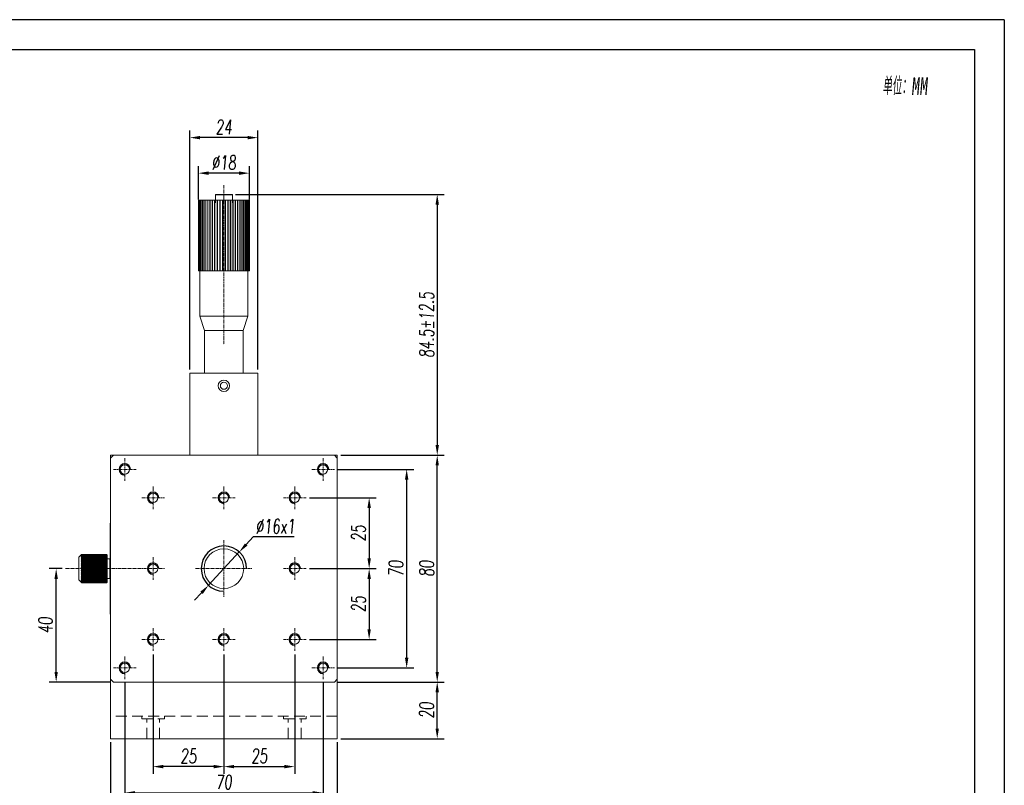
# Model space of a CAD drawing. Header units: millimetres. Extents: x 14315 to 14904, y -71 to 762.
# Tile 5 of 5: x 14556 to 14904, y 492 to 762. Entities that reach past the tile are written whole.
import ezdxf

# ---------------------------------------------------------------- set-up
doc = ezdxf.new("R2010")
doc.units = ezdxf.units.MM
doc.header["$LTSCALE"] = 0.3
doc.linetypes.add('CENTERX2', pattern=[20.32, 12.7, -2.54, 2.54, -2.54])
doc.linetypes.add('DASHED', pattern=[19.05, 12.7, -6.35])
for name, color, linetype, lineweight in [('中心线', 5, 'CENTERX2', 13), ('剖面线', 50, 'Continuous', 13), ('外框', 7, 'Continuous', 30), ('文字', 3, 'Continuous', 13), ('标注', 1, 'Continuous', 18), ('虚线', 6, 'DASHED', 13)]:
    doc.layers.add(name, color=color, linetype=linetype, lineweight=lineweight)
doc.styles.get("Standard").update_dxf_attribs({"font": 'txt.shx', "width": 0.67, "oblique": 5, "bigfont": 'gbcbig.shx'})
doc.dimstyles.new('2', dxfattribs={"dimscale": 2, "dimtxt": 2.5, "dimasz": 1.8, "dimexe": 1.25, "dimexo": 0.625, "dimtad": 1, "dimdsep": 46, "dimtxsty": 'Standard', "dimcen": 1.8, "dimadec": 0, "dimazin": 0, "dimtfac": 1, "dimtmove": 0, "dimatfit": 3, "dimfxl": 0, "dimarcsym": 0})
doc.dimstyles.new('2$3', dxfattribs={"dimscale": 2, "dimtxt": 2.5, "dimasz": 1.8, "dimexe": 1.25, "dimexo": 0.625, "dimtad": 1, "dimtih": 1, "dimtoh": 1, "dimdsep": 46, "dimtxsty": 'Standard', "dimcen": 1.8, "dimadec": 0, "dimazin": 0, "dimtfac": 1, "dimtmove": 0, "dimatfit": 3, "dimfxl": 0, "dimarcsym": 0})

# ---------------------------------------------------------------- blocks, each defined once
blk = doc.blocks.new('Y')
at = {"lineweight": 30}
for points in [[(-3857.44, 2213.99), (-4154.44, 2213.99), (-4154.44, 2003.97)], [(-4136.76, 2009.27), (-4136.76, 2208.69), (-3862.74, 2208.69)]]:
    blk.add_lwpolyline(points, dxfattribs=at)
blk = doc.blocks.new('W')
at = {"lineweight": 30}
for p, q in [((-3857.44, 2213.99), (-3857.44, 2003.97)), ((-3857.44, 2213.99), (-3857.44, 2003.97)), ((-3862.74, 2208.69), (-3862.74, 2009.27))]:
    blk.add_line(p, q, dxfattribs=at)
blk.add_blockref('Y', (0, 0))
blk = doc.blocks.new('GT')
at = {"color": 7, "linetype": 'Continuous', "lineweight": 15}
for p, q in [((889.82, 513.93), (889.82, 519.53)), ((892.82, 519.73), (890.02, 519.73)), ((890.02, 513.73), (892.82, 513.73))]:
    blk.add_line(p, q, dxfattribs=at)
at = {"color": 8, "linetype": 'Continuous', "lineweight": 15}
for p, q in [((890.02, 519.73), (890.02, 513.75)), ((890.02, 513.75), (890.02, 513.73))]:
    blk.add_line(p, q, dxfattribs=at)
at = {"color": 7, "linetype": 'Continuous', "lineweight": 15}
for centre, start, end in [((890.02, 519.53), 90, 180), ((890.02, 513.93), 180, 270)]:
    blk.add_arc(centre, 0.2, start, end, dxfattribs=at)
blk = doc.blocks.new('*D241')
at = {"layer": 'Defpoints', "color": 0}
for p in [(14667.09, 528.7), (14703.41, 528.7), (14668.09, 508.7)]:
    blk.add_point(p, dxfattribs=at)
at = {"layer": '标注', "color": 0, "lineweight": -2}
for p, q in [((14668.34, 528.7), (14705.91, 528.7)), ((14703.41, 512.3), (14703.41, 525.1)), ((14669.34, 508.7), (14705.91, 508.7))]:
    blk.add_line(p, q, dxfattribs=at)
at = {"layer": '标注', "color": 0}
for points in [[(14702.81, 525.1), (14704.01, 525.1), (14703.41, 528.7)], [(14702.81, 512.3), (14704.01, 512.3), (14703.41, 508.7)]]:
    blk.add_solid(points, dxfattribs=at)
at = {"layer": '标注', "color": 0, "insert": (14699.66, 518.7), "char_height": 5, "attachment_point": 5, "rotation": 90}
blk.add_mtext('20', dxfattribs=at)
blk = doc.blocks.new('*D242')
at = {"layer": 'Defpoints', "color": 0}
for p in [(14668.09, 608.7), (14703.41, 608.7), (14667.09, 528.7)]:
    blk.add_point(p, dxfattribs=at)
at = {"layer": '标注', "color": 0, "lineweight": -2}
for p, q in [((14669.34, 608.7), (14705.91, 608.7)), ((14703.41, 532.3), (14703.41, 605.1)), ((14668.34, 528.7), (14705.91, 528.7))]:
    blk.add_line(p, q, dxfattribs=at)
at = {"layer": '标注', "color": 0}
for points in [[(14702.81, 605.1), (14704.01, 605.1), (14703.41, 608.7)], [(14702.81, 532.3), (14704.01, 532.3), (14703.41, 528.7)]]:
    blk.add_solid(points, dxfattribs=at)
at = {"layer": '标注', "color": 0, "insert": (14699.66, 568.7), "char_height": 5, "attachment_point": 5, "rotation": 90}
blk.add_mtext('80', dxfattribs=at)
blk = doc.blocks.new('*D243')
at = {"layer": 'Defpoints', "color": 0}
for p in [(14667.09, 603.7), (14692.62, 603.7), (14667.09, 533.7)]:
    blk.add_point(p, dxfattribs=at)
at = {"layer": '标注', "color": 0, "lineweight": -2}
for p, q in [((14668.34, 603.7), (14695.12, 603.7)), ((14692.62, 537.3), (14692.62, 600.1)), ((14668.34, 533.7), (14695.12, 533.7))]:
    blk.add_line(p, q, dxfattribs=at)
at = {"layer": '标注', "color": 0}
for points in [[(14692.02, 600.1), (14693.22, 600.1), (14692.62, 603.7)], [(14692.02, 537.3), (14693.22, 537.3), (14692.62, 533.7)]]:
    blk.add_solid(points, dxfattribs=at)
at = {"layer": '标注', "color": 0, "insert": (14688.87, 568.7), "char_height": 5, "attachment_point": 5, "rotation": 90}
blk.add_mtext('70', dxfattribs=at)
blk = doc.blocks.new('*D244')
at = {"layer": 'Defpoints', "color": 0}
for p in [(14657.09, 593.7), (14657.09, 568.7), (14679.38, 568.7)]:
    blk.add_point(p, dxfattribs=at)
at = {"layer": '标注', "color": 0, "lineweight": -2}
for p, q in [((14658.34, 593.7), (14681.88, 593.7)), ((14679.38, 590.1), (14679.38, 572.3)), ((14658.34, 568.7), (14681.88, 568.7))]:
    blk.add_line(p, q, dxfattribs=at)
at = {"layer": '标注', "color": 0}
for points in [[(14678.78, 590.1), (14679.98, 590.1), (14679.38, 593.7)], [(14678.78, 572.3), (14679.98, 572.3), (14679.38, 568.7)]]:
    blk.add_solid(points, dxfattribs=at)
at = {"layer": '标注', "color": 0, "insert": (14675.63, 581.2), "char_height": 5, "attachment_point": 5, "rotation": 90}
blk.add_mtext('25', dxfattribs=at)
blk = doc.blocks.new('*D245')
at = {"layer": 'Defpoints', "color": 0}
for p in [(14657.09, 568.7), (14657.09, 543.7), (14679.38, 543.7)]:
    blk.add_point(p, dxfattribs=at)
at = {"layer": '标注', "color": 0, "lineweight": -2}
for p, q in [((14658.34, 568.7), (14681.88, 568.7)), ((14679.38, 565.1), (14679.38, 547.3)), ((14658.34, 543.7), (14681.88, 543.7))]:
    blk.add_line(p, q, dxfattribs=at)
at = {"layer": '标注', "color": 0}
for points in [[(14678.78, 565.1), (14679.98, 565.1), (14679.38, 568.7)], [(14678.78, 547.3), (14679.98, 547.3), (14679.38, 543.7)]]:
    blk.add_solid(points, dxfattribs=at)
at = {"layer": '标注', "color": 0, "insert": (14675.63, 556.2), "char_height": 5, "attachment_point": 5, "rotation": 90}
blk.add_mtext('25', dxfattribs=at)
blk = doc.blocks.new('*D246')
at = {"layer": 'Defpoints', "color": 0}
for p in [(14588.09, 508.7), (14668.09, 508.7), (14588.09, 480.56)]:
    blk.add_point(p, dxfattribs=at)
at = {"layer": '标注', "color": 0, "lineweight": -2}
for p, q in [((14588.09, 507.45), (14588.09, 478.06)), ((14668.09, 507.45), (14668.09, 478.06)), ((14664.49, 480.56), (14591.69, 480.56))]:
    blk.add_line(p, q, dxfattribs=at)
at = {"layer": '标注', "color": 0}
for points in [[(14591.69, 481.16), (14591.69, 479.96), (14588.09, 480.56)], [(14664.49, 481.16), (14664.49, 479.96), (14668.09, 480.56)]]:
    blk.add_solid(points, dxfattribs=at)
at = {"layer": '标注', "color": 0, "insert": (14628.09, 484.31), "char_height": 5, "attachment_point": 5}
blk.add_mtext('80', dxfattribs=at)
blk = doc.blocks.new('*D247')
at = {"layer": 'Defpoints', "color": 0}
for p in [(14593.09, 529.7), (14663.09, 529.7), (14663.09, 489.62)]:
    blk.add_point(p, dxfattribs=at)
at = {"layer": '标注', "color": 0, "lineweight": -2}
for p, q in [((14593.09, 528.45), (14593.09, 487.12)), ((14663.09, 528.45), (14663.09, 487.12)), ((14596.69, 489.62), (14659.49, 489.62))]:
    blk.add_line(p, q, dxfattribs=at)
at = {"layer": '标注', "color": 0}
for points in [[(14596.69, 490.22), (14596.69, 489.02), (14593.09, 489.62)], [(14659.49, 490.22), (14659.49, 489.02), (14663.09, 489.62)]]:
    blk.add_solid(points, dxfattribs=at)
at = {"layer": '标注', "color": 0, "insert": (14628.09, 493.37), "char_height": 5, "attachment_point": 5}
blk.add_mtext('70', dxfattribs=at)
blk = doc.blocks.new('*D248')
at = {"layer": 'Defpoints', "color": 0}
for p in [(14603.09, 539.7), (14628.09, 539.7), (14603.09, 498.87)]:
    blk.add_point(p, dxfattribs=at)
at = {"layer": '标注', "color": 0, "lineweight": -2}
for p, q in [((14603.09, 538.45), (14603.09, 496.37)), ((14628.09, 538.45), (14628.09, 496.37)), ((14624.49, 498.87), (14606.69, 498.87))]:
    blk.add_line(p, q, dxfattribs=at)
at = {"layer": '标注', "color": 0}
for points in [[(14606.69, 499.47), (14606.69, 498.27), (14603.09, 498.87)], [(14624.49, 499.47), (14624.49, 498.27), (14628.09, 498.87)]]:
    blk.add_solid(points, dxfattribs=at)
at = {"layer": '标注', "color": 0, "insert": (14615.59, 502.62), "char_height": 5, "attachment_point": 5}
blk.add_mtext('25', dxfattribs=at)
blk = doc.blocks.new('*D237')
at = {"layer": 'Defpoints', "color": 0}
for p in [(14628.09, 539.7), (14653.09, 539.7), (14653.09, 498.87)]:
    blk.add_point(p, dxfattribs=at)
at = {"layer": '标注', "color": 0, "lineweight": -2}
for p, q in [((14628.09, 538.45), (14628.09, 496.37)), ((14653.09, 538.45), (14653.09, 496.37)), ((14631.69, 498.87), (14649.49, 498.87))]:
    blk.add_line(p, q, dxfattribs=at)
at = {"layer": '标注', "color": 0}
for points in [[(14631.69, 499.47), (14631.69, 498.27), (14628.09, 498.87)], [(14649.49, 499.47), (14649.49, 498.27), (14653.09, 498.87)]]:
    blk.add_solid(points, dxfattribs=at)
at = {"layer": '标注', "color": 0, "insert": (14640.59, 502.62), "char_height": 5, "attachment_point": 5}
blk.add_mtext('25', dxfattribs=at)
blk = doc.blocks.new('*D249')
at = {"layer": 'Defpoints', "color": 0}
for p in [(14633.53, 574.57), (14622.66, 562.82)]:
    blk.add_point(p, dxfattribs=at)
at = {"layer": '标注', "color": 0, "lineweight": -2}
for p, q in [((14638.41, 579.86), (14635.97, 577.21)), ((14652.92, 579.86), (14638.41, 579.86)), ((14622.66, 562.82), (14633.53, 574.57)), ((14620.22, 560.18), (14617.77, 557.54))]:
    blk.add_line(p, q, dxfattribs=at)
at = {"layer": '标注', "color": 0}
for points in [[(14635.53, 577.62), (14636.41, 576.81), (14633.53, 574.57)], [(14619.78, 560.59), (14620.66, 559.77), (14622.66, 562.82)]]:
    blk.add_solid(points, dxfattribs=at)
at = {"layer": '标注', "color": 0, "insert": (14646.29, 583.61), "char_height": 5, "attachment_point": 5}
blk.add_mtext('∅16x1', dxfattribs=at)
blk = doc.blocks.new('*D238')
at = {"layer": 'Defpoints', "color": 0}
for p in [(14630.89, 700.7), (14668.09, 608.7), (14703.41, 608.7)]:
    blk.add_point(p, dxfattribs=at)
at = {"layer": '剖面线', "color": 0, "lineweight": -2}
for p, q in [((14632.14, 700.7), (14705.91, 700.7)), ((14703.41, 697.1), (14703.41, 612.3)), ((14669.34, 608.7), (14705.91, 608.7))]:
    blk.add_line(p, q, dxfattribs=at)
at = {"layer": '剖面线', "color": 0}
for points in [[(14702.81, 697.1), (14704.01, 697.1), (14703.41, 700.7)], [(14702.81, 612.3), (14704.01, 612.3), (14703.41, 608.7)]]:
    blk.add_solid(points, dxfattribs=at)
at = {"layer": '剖面线', "color": 0, "insert": (14699.66, 654.7), "char_height": 5, "attachment_point": 5, "rotation": 90}
blk.add_mtext('84.5%%P12.5', dxfattribs=at)
blk = doc.blocks.new('*D239')
at = {"layer": 'Defpoints', "color": 0}
for p in [(14619.1, 708.19), (14619.1, 697.7), (14637.08, 697.7)]:
    blk.add_point(p, dxfattribs=at)
at = {"layer": '标注', "color": 0, "lineweight": -2}
for p, q in [((14619.1, 698.95), (14619.1, 710.69)), ((14637.08, 698.95), (14637.08, 710.69)), ((14633.48, 708.19), (14622.7, 708.19))]:
    blk.add_line(p, q, dxfattribs=at)
at = {"layer": '标注', "color": 0}
for points in [[(14622.7, 708.79), (14622.7, 707.59), (14619.1, 708.19)], [(14633.48, 708.79), (14633.48, 707.59), (14637.08, 708.19)]]:
    blk.add_solid(points, dxfattribs=at)
at = {"layer": '标注', "color": 0, "insert": (14628.09, 711.94), "char_height": 5, "attachment_point": 5}
blk.add_mtext('%%C18', dxfattribs=at)
blk = doc.blocks.new('*D250')
at = {"layer": 'Defpoints', "color": 0}
for p in [(14568.89, 568.7), (14572.24, 568.7), (14589.09, 528.7)]:
    blk.add_point(p, dxfattribs=at)
at = {"layer": '标注', "color": 0, "lineweight": -2}
for p, q in [((14570.99, 568.7), (14566.39, 568.7)), ((14568.89, 532.3), (14568.89, 565.1)), ((14587.84, 528.7), (14566.39, 528.7))]:
    blk.add_line(p, q, dxfattribs=at)
at = {"layer": '标注', "color": 0}
for points in [[(14568.29, 565.1), (14569.49, 565.1), (14568.89, 568.7)], [(14568.29, 532.3), (14569.49, 532.3), (14568.89, 528.7)]]:
    blk.add_solid(points, dxfattribs=at)
at = {"layer": '标注', "color": 0, "insert": (14565.14, 548.7), "char_height": 5, "attachment_point": 5, "rotation": 90}
blk.add_mtext('40', dxfattribs=at)
blk = doc.blocks.new('*D240')
at = {"layer": 'Defpoints', "color": 0}
for p in [(14616.09, 720.73), (14616.09, 637.7), (14640.09, 637.7)]:
    blk.add_point(p, dxfattribs=at)
at = {"layer": '标注', "color": 0, "lineweight": -2}
for p, q in [((14616.09, 638.95), (14616.09, 723.23)), ((14640.09, 638.95), (14640.09, 723.23)), ((14636.49, 720.73), (14619.69, 720.73))]:
    blk.add_line(p, q, dxfattribs=at)
at = {"layer": '标注', "color": 0}
for points in [[(14619.69, 721.33), (14619.69, 720.13), (14616.09, 720.73)], [(14636.49, 721.33), (14636.49, 720.13), (14640.09, 720.73)]]:
    blk.add_solid(points, dxfattribs=at)
at = {"layer": '标注', "color": 0, "insert": (14628.09, 724.48), "char_height": 5, "attachment_point": 5}
blk.add_mtext('24', dxfattribs=at)

msp = doc.modelspace()

# ---------------------------------------------------------------- linework, layer by layer
at = {"color": 7, "linetype": 'Continuous', "lineweight": 15}
for p, q in [((14619.102, 673.698), (14619.102, 698.698)), ((14619.11, 698.698), (14619.102, 698.698)), ((14619.11, 673.698), (14619.11, 698.698)), ((14619.193, 698.698), (14619.11, 698.698)), ((14619.193, 673.698), (14619.193, 698.698)), ((14619.215, 698.698), (14619.193, 698.698)), ((14619.215, 673.698), (14619.215, 698.698)), ((14619.382, 698.698), (14619.215, 698.698)), ((14619.382, 673.698), (14619.382, 698.698)), ((14619.419, 698.698), (14619.382, 698.698)), ((14619.419, 673.698), (14619.419, 698.698)), ((14619.666, 698.698), (14619.419, 698.698)), ((14619.666, 673.698), (14619.666, 698.698)), ((14619.717, 698.698), (14619.666, 698.698)), ((14619.717, 673.698), (14619.717, 698.698)), ((14620.042, 698.698), (14619.717, 698.698)), ((14620.042, 673.698), (14620.042, 698.698)), ((14620.107, 698.698), (14620.042, 698.698)), ((14620.107, 673.698), (14620.107, 698.698)), ((14620.507, 698.698), (14620.107, 698.698)), ((14620.507, 673.698), (14620.507, 698.698)), ((14620.584, 698.698), (14620.507, 698.698)), ((14620.584, 673.698), (14620.584, 698.698)), ((14621.054, 698.698), (14620.584, 698.698)), ((14621.054, 673.698), (14621.054, 698.698)), ((14621.144, 698.698), (14621.054, 698.698)), ((14621.144, 673.698), (14621.144, 698.698)), ((14621.679, 698.698), (14621.144, 698.698)), ((14621.679, 673.698), (14621.679, 698.698)), ((14621.78, 698.698), (14621.679, 698.698)), ((14621.78, 673.698), (14621.78, 698.698)), ((14622.374, 698.698), (14621.78, 698.698)), ((14622.374, 673.698), (14622.374, 698.698)), ((14622.485, 698.698), (14622.374, 698.698)), ((14622.485, 673.698), (14622.485, 698.698)), ((14623.132, 698.698), (14622.485, 698.698)), ((14623.132, 673.698), (14623.132, 698.698)), ((14623.251, 698.698), (14623.132, 698.698)), ((14623.251, 673.698), (14623.251, 698.698)), ((14623.944, 698.698), (14623.251, 698.698)), ((14623.944, 673.698), (14623.944, 698.698)), ((14624.071, 698.698), (14623.944, 698.698)), ((14624.071, 673.698), (14624.071, 698.698)), ((14624.801, 698.698), (14624.071, 698.698)), ((14624.801, 673.698), (14624.801, 698.698)), ((14624.934, 698.698), (14624.801, 698.698)), ((14624.934, 673.698), (14624.934, 698.698)), ((14625.695, 698.698), (14624.934, 698.698)), ((14625.695, 673.698), (14625.695, 698.698)), ((14625.833, 698.698), (14625.695, 698.698)), ((14625.833, 673.698), (14625.833, 698.698)), ((14626.615, 698.698), (14625.833, 698.698)), ((14626.615, 673.698), (14626.615, 698.698)), ((14626.756, 698.698), (14626.615, 698.698)), ((14626.756, 673.698), (14626.756, 698.698)), ((14627.551, 698.698), (14626.756, 698.698)), ((14627.693, 698.698), (14627.551, 698.698)), ((14627.551, 673.698), (14627.551, 698.698)), ((14627.693, 673.698), (14627.693, 698.698)), ((14628.493, 698.698), (14627.693, 698.698)), ((14628.493, 673.698), (14628.493, 698.698)), ((14628.635, 698.698), (14628.493, 698.698)), ((14628.635, 673.698), (14628.635, 698.698)), ((14629.431, 698.698), (14628.635, 698.698)), ((14629.431, 673.698), (14629.431, 698.698)), ((14629.571, 698.698), (14629.431, 698.698)), ((14629.571, 673.698), (14629.571, 698.698)), ((14630.354, 698.698), (14629.571, 698.698)), ((14630.354, 673.698), (14630.354, 698.698)), ((14630.491, 698.698), (14630.354, 698.698)), ((14630.491, 673.698), (14630.491, 698.698)), ((14631.252, 698.698), (14630.491, 698.698)), ((14631.252, 673.698), (14631.252, 698.698)), ((14631.385, 698.698), (14631.252, 698.698)), ((14631.385, 673.698), (14631.385, 698.698)), ((14632.116, 698.698), (14631.385, 698.698)), ((14632.116, 673.698), (14632.116, 698.698)), ((14632.242, 698.698), (14632.116, 698.698)), ((14632.242, 673.698), (14632.242, 698.698)), ((14632.935, 698.698), (14632.242, 698.698)), ((14632.935, 673.698), (14632.935, 698.698)), ((14633.054, 698.698), (14632.935, 698.698)), ((14633.054, 673.698), (14633.054, 698.698)), ((14633.702, 698.698), (14633.054, 698.698)), ((14633.702, 673.698), (14633.702, 698.698)), ((14633.812, 698.698), (14633.702, 698.698)), ((14633.812, 673.698), (14633.812, 698.698)), ((14634.407, 698.698), (14633.812, 698.698)), ((14634.407, 673.698), (14634.407, 698.698)), ((14634.507, 698.698), (14634.407, 698.698)), ((14634.507, 673.698), (14634.507, 698.698)), ((14635.042, 698.698), (14634.507, 698.698)), ((14635.042, 673.698), (14635.042, 698.698)), ((14635.132, 698.698), (14635.042, 698.698)), ((14635.132, 673.698), (14635.132, 698.698)), ((14635.602, 698.698), (14635.132, 698.698)), ((14635.602, 673.698), (14635.602, 698.698)), ((14635.68, 698.698), (14635.602, 698.698)), ((14635.68, 673.698), (14635.68, 698.698)), ((14636.08, 698.698), (14635.68, 698.698)), ((14636.08, 673.698), (14636.08, 698.698)), ((14636.144, 698.698), (14636.08, 698.698)), ((14636.144, 673.698), (14636.144, 698.698)), ((14636.47, 698.698), (14636.144, 698.698)), ((14636.47, 673.698), (14636.47, 698.698)), ((14636.521, 698.698), (14636.47, 698.698)), ((14636.521, 673.698), (14636.521, 698.698)), ((14636.768, 698.698), (14636.521, 698.698)), ((14636.768, 673.698), (14636.768, 698.698)), ((14636.805, 698.698), (14636.768, 698.698)), ((14636.805, 673.698), (14636.805, 698.698)), ((14636.971, 698.698), (14636.805, 698.698)), ((14636.971, 673.698), (14636.971, 698.698)), ((14636.993, 698.698), (14636.971, 698.698)), ((14636.993, 673.698), (14636.993, 698.698)), ((14637.077, 698.698), (14636.993, 698.698)), ((14637.077, 673.698), (14637.077, 698.698)), ((14637.084, 698.698), (14637.077, 698.698)), ((14637.084, 673.698), (14637.084, 698.698)), ((14619.11, 673.698), (14619.102, 673.698)), ((14619.11, 673.698), (14619.193, 673.698)), ((14619.215, 673.698), (14619.193, 673.698)), ((14619.215, 673.698), (14619.382, 673.698)), ((14619.419, 673.698), (14619.382, 673.698)), ((14619.419, 673.698), (14619.666, 673.698)), ((14619.593, 673.698), (14619.593, 657.698)), ((14619.717, 673.698), (14619.666, 673.698)), ((14619.717, 673.698), (14620.042, 673.698)), ((14620.107, 673.698), (14620.042, 673.698)), ((14620.107, 673.698), (14620.507, 673.698)), ((14620.584, 673.698), (14620.507, 673.698)), ((14620.584, 673.698), (14621.054, 673.698)), ((14621.144, 673.698), (14621.054, 673.698)), ((14621.144, 673.698), (14621.679, 673.698)), ((14621.78, 673.698), (14621.679, 673.698)), ((14621.78, 673.698), (14622.374, 673.698)), ((14622.485, 673.698), (14622.374, 673.698)), ((14622.485, 673.698), (14623.132, 673.698)), ((14623.251, 673.698), (14623.132, 673.698)), ((14623.251, 673.698), (14623.944, 673.698)), ((14624.071, 673.698), (14623.944, 673.698)), ((14624.071, 673.698), (14624.801, 673.698)), ((14624.934, 673.698), (14624.801, 673.698)), ((14624.934, 673.698), (14625.695, 673.698)), ((14625.833, 673.698), (14625.695, 673.698)), ((14625.833, 673.698), (14626.615, 673.698)), ((14626.756, 673.698), (14626.615, 673.698)), ((14626.756, 673.698), (14627.551, 673.698)), ((14627.693, 673.698), (14627.551, 673.698)), ((14627.693, 673.698), (14628.493, 673.698)), ((14628.635, 673.698), (14628.493, 673.698)), ((14628.635, 673.698), (14629.431, 673.698)), ((14629.571, 673.698), (14629.431, 673.698)), ((14629.571, 673.698), (14630.354, 673.698)), ((14630.491, 673.698), (14630.354, 673.698)), ((14630.491, 673.698), (14631.252, 673.698)), ((14631.385, 673.698), (14631.252, 673.698)), ((14631.385, 673.698), (14632.116, 673.698)), ((14632.242, 673.698), (14632.116, 673.698)), ((14632.242, 673.698), (14632.935, 673.698)), ((14633.054, 673.698), (14632.935, 673.698)), ((14633.054, 673.698), (14633.702, 673.698)), ((14633.812, 673.698), (14633.702, 673.698)), ((14633.812, 673.698), (14634.407, 673.698)), ((14634.507, 673.698), (14634.407, 673.698)), ((14634.507, 673.698), (14635.042, 673.698)), ((14635.132, 673.698), (14635.042, 673.698)), ((14635.132, 673.698), (14635.602, 673.698)), ((14635.68, 673.698), (14635.602, 673.698)), ((14635.68, 673.698), (14636.08, 673.698)), ((14636.144, 673.698), (14636.08, 673.698)), ((14636.144, 673.698), (14636.47, 673.698)), ((14636.521, 673.698), (14636.47, 673.698)), ((14636.521, 673.698), (14636.768, 673.698)), ((14636.593, 657.698), (14636.593, 673.698)), ((14636.805, 673.698), (14636.768, 673.698)), ((14636.805, 673.698), (14636.971, 673.698)), ((14636.993, 673.698), (14636.971, 673.698)), ((14636.993, 673.698), (14637.077, 673.698)), ((14637.084, 673.698), (14637.077, 673.698)), ((14619.593, 657.698), (14621.293, 652.698)), ((14628.093, 657.698), (14619.593, 657.698)), ((14636.593, 657.698), (14628.093, 657.698)), ((14634.893, 652.698), (14636.593, 657.698)), ((14621.293, 652.698), (14621.293, 637.698)), ((14628.093, 652.698), (14621.293, 652.698)), ((14634.893, 652.698), (14628.093, 652.698)), ((14634.893, 637.698), (14634.893, 652.698)), ((14616.093, 637.698), (14640.093, 637.698)), ((14616.093, 637.698), (14616.093, 608.698)), ((14640.093, 637.698), (14640.093, 608.698)), ((14589.093, 608.698), (14588.093, 607.698)), ((14588.093, 608.698), (14588.093, 607.698)), ((14589.093, 608.698), (14588.093, 608.698)), ((14667.093, 608.698), (14589.093, 608.698)), ((14616.093, 608.698), (14640.093, 608.698)), ((14668.093, 607.698), (14667.093, 608.698)), ((14668.093, 608.698), (14667.093, 608.698)), ((14668.093, 608.698), (14668.093, 607.698)), ((14588.093, 607.698), (14588.093, 529.698)), ((14668.093, 529.698), (14668.093, 607.698)), ((14587.893, 584.698), (14588.093, 584.698)), ((14587.893, 582.698), (14587.893, 584.698)), ((14588.093, 582.698), (14587.893, 582.698)), ((14587.893, 582.698), (14587.893, 554.698)), ((14577.829, 573.634), (14576.893, 572.698)), ((14577.693, 573.496), (14577.893, 573.698)), ((14577.893, 573.687), (14577.693, 573.496)), ((14577.693, 573.456), (14577.893, 573.677)), ((14577.893, 573.625), (14577.693, 573.456)), ((14577.693, 573.364), (14577.893, 573.601)), ((14577.893, 573.509), (14577.693, 573.364)), ((14577.893, 573.698), (14586.693, 573.698)), ((14577.893, 573.687), (14577.893, 573.677)), ((14577.893, 573.687), (14586.693, 573.687)), ((14577.893, 573.677), (14586.693, 573.677)), ((14577.893, 573.625), (14577.893, 573.601)), ((14577.893, 573.625), (14586.693, 573.625)), ((14577.893, 573.601), (14586.693, 573.601)), ((14577.893, 573.509), (14577.893, 573.472)), ((14577.893, 573.509), (14586.693, 573.509)), ((14586.693, 573.698), (14586.893, 573.496)), ((14586.693, 573.677), (14586.693, 573.687)), ((14586.893, 573.496), (14586.693, 573.687)), ((14586.693, 573.677), (14586.893, 573.456)), ((14586.693, 573.601), (14586.693, 573.625)), ((14586.893, 573.456), (14586.693, 573.625)), ((14586.693, 573.601), (14586.893, 573.364)), ((14586.693, 573.472), (14586.693, 573.509)), ((14586.893, 573.364), (14586.693, 573.509)), ((14586.893, 573.498), (14586.757, 573.634)), ((14576.893, 570.225), (14576.893, 572.698)), ((14576.893, 564.698), (14576.893, 570.225)), ((14577.693, 573.221), (14577.893, 573.472)), ((14577.893, 573.34), (14577.693, 573.221)), ((14577.693, 573.028), (14577.893, 573.29)), ((14577.893, 573.121), (14577.693, 573.028)), ((14577.693, 572.788), (14577.893, 573.058)), ((14577.893, 572.853), (14577.693, 572.788)), ((14577.693, 572.503), (14577.893, 572.778)), ((14577.893, 572.539), (14577.693, 572.503)), ((14577.693, 572.177), (14577.893, 572.454)), ((14577.893, 572.184), (14577.693, 572.177)), ((14577.693, 571.812), (14577.893, 572.089)), ((14577.893, 571.79), (14577.693, 571.812)), ((14577.693, 571.812), (14586.893, 571.812)), ((14577.693, 571.413), (14577.893, 571.686)), ((14577.893, 571.362), (14577.693, 571.413)), ((14577.693, 571.413), (14586.893, 571.413)), ((14577.693, 570.985), (14577.893, 571.25)), ((14577.893, 570.905), (14577.693, 570.985)), ((14577.693, 570.985), (14586.893, 570.985)), ((14577.693, 570.531), (14577.893, 570.787)), ((14577.893, 570.424), (14577.693, 570.531)), ((14577.693, 570.531), (14586.893, 570.531)), ((14577.693, 570.057), (14577.893, 570.301)), ((14577.893, 569.924), (14577.693, 570.057)), ((14577.693, 570.057), (14586.893, 570.057)), ((14577.893, 573.472), (14586.693, 573.472)), ((14577.893, 573.34), (14577.893, 573.29)), ((14577.893, 573.34), (14586.693, 573.34)), ((14577.893, 573.29), (14586.693, 573.29)), ((14577.893, 573.121), (14577.893, 573.058)), ((14577.893, 573.121), (14586.693, 573.121)), ((14577.893, 573.058), (14586.693, 573.058)), ((14577.893, 572.853), (14577.893, 572.778)), ((14577.893, 572.853), (14586.693, 572.853)), ((14577.893, 572.778), (14586.693, 572.778)), ((14577.893, 572.539), (14577.893, 572.454)), ((14577.893, 572.539), (14586.693, 572.539)), ((14577.893, 572.454), (14586.693, 572.454)), ((14577.893, 572.184), (14577.893, 572.089)), ((14577.893, 572.184), (14586.693, 572.184)), ((14577.893, 572.089), (14586.693, 572.089)), ((14577.893, 571.79), (14577.893, 571.686)), ((14577.893, 571.79), (14586.693, 571.79)), ((14577.893, 571.686), (14586.693, 571.686)), ((14577.893, 571.362), (14577.893, 571.25)), ((14577.893, 571.362), (14586.693, 571.362)), ((14577.893, 571.25), (14586.693, 571.25)), ((14577.893, 570.905), (14577.893, 570.787)), ((14577.893, 570.905), (14586.693, 570.905)), ((14577.893, 570.787), (14586.693, 570.787)), ((14577.893, 570.424), (14577.893, 570.301)), ((14577.893, 570.424), (14586.693, 570.424)), ((14577.893, 570.301), (14586.693, 570.301)), ((14586.693, 573.472), (14586.893, 573.221)), ((14586.693, 573.29), (14586.693, 573.34)), ((14586.893, 573.221), (14586.693, 573.34)), ((14586.693, 573.29), (14586.893, 573.028)), ((14586.693, 573.058), (14586.693, 573.121)), ((14586.893, 573.028), (14586.693, 573.121)), ((14586.693, 573.058), (14586.893, 572.788)), ((14586.693, 572.778), (14586.693, 572.853)), ((14586.893, 572.788), (14586.693, 572.853)), ((14586.693, 572.778), (14586.893, 572.503)), ((14586.693, 572.454), (14586.693, 572.539)), ((14586.893, 572.503), (14586.693, 572.539)), ((14586.693, 572.454), (14586.893, 572.177)), ((14586.693, 572.089), (14586.693, 572.184)), ((14586.893, 572.177), (14586.693, 572.184)), ((14586.693, 572.089), (14586.893, 571.812)), ((14586.893, 571.812), (14586.693, 571.79)), ((14586.693, 571.686), (14586.693, 571.79)), ((14586.693, 571.686), (14586.893, 571.413)), ((14586.893, 571.413), (14586.693, 571.362)), ((14586.693, 571.25), (14586.693, 571.362)), ((14586.693, 571.25), (14586.893, 570.985)), ((14586.893, 570.985), (14586.693, 570.905)), ((14586.693, 570.787), (14586.693, 570.905)), ((14586.693, 570.787), (14586.893, 570.531)), ((14586.893, 570.531), (14586.693, 570.424)), ((14586.693, 570.301), (14586.693, 570.424)), ((14586.693, 570.301), (14586.893, 570.057)), ((14586.893, 570.057), (14586.693, 569.924)), ((14586.893, 573.496), (14586.893, 573.498)), ((14586.893, 573.496), (14586.893, 573.456)), ((14586.893, 573.456), (14586.893, 573.364)), ((14586.893, 573.364), (14586.893, 573.221)), ((14586.893, 573.221), (14586.893, 573.028)), ((14586.893, 573.028), (14586.893, 572.788)), ((14586.893, 572.788), (14586.893, 572.503)), ((14586.893, 572.503), (14586.893, 572.177)), ((14587.793, 572.198), (14586.893, 572.198)), ((14586.893, 572.177), (14586.893, 571.812)), ((14586.893, 571.812), (14586.893, 571.413)), ((14586.893, 571.413), (14586.893, 570.985)), ((14586.893, 570.985), (14586.893, 570.531)), ((14586.893, 570.531), (14586.893, 570.057)), ((14586.893, 570.057), (14586.893, 569.568)), ((14587.893, 572.098), (14587.793, 572.198)), ((14587.793, 565.198), (14587.793, 572.198)), ((14577.693, 569.568), (14577.893, 569.797)), ((14577.893, 569.411), (14577.693, 569.568)), ((14577.693, 569.568), (14586.893, 569.568)), ((14577.693, 569.07), (14577.893, 569.281)), ((14577.893, 568.89), (14577.693, 569.07)), ((14577.693, 569.07), (14586.893, 569.07)), ((14577.693, 568.568), (14577.893, 568.759)), ((14577.893, 568.367), (14577.693, 568.568)), ((14577.693, 568.568), (14586.893, 568.568)), ((14577.693, 568.067), (14577.893, 568.236)), ((14577.893, 567.847), (14577.693, 568.067)), ((14577.693, 568.067), (14586.893, 568.067)), ((14577.693, 567.573), (14577.893, 567.718)), ((14577.893, 567.337), (14577.693, 567.573)), ((14577.693, 567.573), (14586.893, 567.573)), ((14577.693, 567.092), (14577.893, 567.211)), ((14577.893, 566.841), (14577.693, 567.092)), ((14577.693, 567.092), (14586.893, 567.092)), ((14577.693, 566.628), (14577.893, 566.72)), ((14577.893, 566.366), (14577.693, 566.628)), ((14577.693, 566.628), (14586.893, 566.628)), ((14577.893, 569.924), (14577.893, 569.797)), ((14577.893, 569.924), (14586.693, 569.924)), ((14577.893, 569.797), (14586.693, 569.797)), ((14577.893, 569.411), (14577.893, 569.281)), ((14577.893, 569.411), (14586.693, 569.411)), ((14577.893, 569.281), (14586.693, 569.281)), ((14577.893, 568.89), (14577.893, 568.759)), ((14577.893, 568.89), (14586.693, 568.89)), ((14577.893, 568.759), (14586.693, 568.759)), ((14577.893, 568.367), (14577.893, 568.236)), ((14577.893, 568.367), (14586.693, 568.367)), ((14577.893, 568.236), (14586.693, 568.236)), ((14577.893, 567.847), (14577.893, 567.718)), ((14577.893, 567.847), (14586.693, 567.847)), ((14577.893, 567.718), (14586.693, 567.718)), ((14577.893, 567.337), (14577.893, 567.211)), ((14577.893, 567.337), (14586.693, 567.337)), ((14577.893, 567.211), (14586.693, 567.211)), ((14577.893, 566.841), (14577.893, 566.72)), ((14577.893, 566.841), (14586.693, 566.841)), ((14577.893, 566.72), (14586.693, 566.72)), ((14586.693, 569.797), (14586.693, 569.924)), ((14586.693, 569.797), (14586.893, 569.568)), ((14586.893, 569.568), (14586.693, 569.411)), ((14586.693, 569.281), (14586.693, 569.411)), ((14586.693, 569.281), (14586.893, 569.07)), ((14586.893, 569.07), (14586.693, 568.89)), ((14586.693, 568.759), (14586.693, 568.89)), ((14586.693, 568.759), (14586.893, 568.568)), ((14586.893, 568.568), (14586.693, 568.367)), ((14586.693, 568.236), (14586.693, 568.367)), ((14586.693, 568.236), (14586.893, 568.067)), ((14586.893, 568.067), (14586.693, 567.847)), ((14586.693, 567.718), (14586.693, 567.847)), ((14586.693, 567.718), (14586.893, 567.573)), ((14586.893, 567.573), (14586.693, 567.337)), ((14586.693, 567.211), (14586.693, 567.337)), ((14586.693, 567.211), (14586.893, 567.092)), ((14586.893, 567.092), (14586.693, 566.841)), ((14586.693, 566.72), (14586.693, 566.841)), ((14586.693, 566.72), (14586.893, 566.628)), ((14586.893, 566.628), (14586.693, 566.366)), ((14586.893, 569.568), (14586.893, 569.07)), ((14586.893, 569.07), (14586.893, 568.568)), ((14586.893, 568.568), (14586.893, 568.067)), ((14586.893, 568.067), (14586.893, 567.573)), ((14586.893, 567.573), (14586.893, 567.092)), ((14586.893, 567.092), (14586.893, 566.628)), ((14586.893, 566.628), (14586.893, 566.186)), ((14576.893, 564.698), (14577.829, 563.762)), ((14577.693, 566.186), (14577.893, 566.251)), ((14577.893, 565.916), (14577.693, 566.186)), ((14577.693, 566.186), (14586.893, 566.186)), ((14577.693, 565.772), (14577.893, 565.808)), ((14577.893, 565.497), (14577.693, 565.772)), ((14577.693, 565.772), (14586.893, 565.772)), ((14577.693, 565.391), (14577.893, 565.398)), ((14577.893, 565.113), (14577.693, 565.391)), ((14577.693, 565.391), (14586.893, 565.391)), ((14577.693, 565.045), (14577.893, 565.023)), ((14577.893, 564.769), (14577.693, 565.045)), ((14577.693, 564.74), (14577.893, 564.689)), ((14577.893, 564.467), (14577.693, 564.74)), ((14577.693, 564.478), (14577.893, 564.399)), ((14577.893, 564.212), (14577.693, 564.478)), ((14577.693, 564.262), (14577.893, 564.155)), ((14577.893, 564.005), (14577.693, 564.262)), ((14577.693, 564.094), (14577.893, 563.962)), ((14577.893, 563.851), (14577.693, 564.094)), ((14577.693, 563.978), (14577.893, 563.82)), ((14577.893, 563.749), (14577.693, 563.978)), ((14577.693, 563.912), (14577.893, 563.732)), ((14577.893, 563.702), (14577.693, 563.912)), ((14577.829, 563.762), (14577.893, 563.698)), ((14577.893, 566.366), (14577.893, 566.251)), ((14577.893, 566.366), (14586.693, 566.366)), ((14577.893, 566.251), (14586.693, 566.251)), ((14577.893, 565.916), (14577.893, 565.808)), ((14577.893, 565.916), (14586.693, 565.916)), ((14577.893, 565.808), (14586.693, 565.808)), ((14577.893, 565.497), (14577.893, 565.398)), ((14577.893, 565.497), (14586.693, 565.497)), ((14577.893, 565.398), (14586.693, 565.398)), ((14577.893, 565.113), (14577.893, 565.023)), ((14577.893, 565.113), (14586.693, 565.113)), ((14577.893, 565.023), (14586.693, 565.023)), ((14577.893, 564.769), (14577.893, 564.689)), ((14577.893, 564.769), (14586.693, 564.769)), ((14577.893, 564.689), (14586.693, 564.689)), ((14577.893, 564.467), (14577.893, 564.399)), ((14577.893, 564.467), (14586.693, 564.467)), ((14577.893, 564.399), (14586.693, 564.399)), ((14577.893, 564.212), (14577.893, 564.155)), ((14577.893, 564.212), (14586.693, 564.212)), ((14577.893, 564.155), (14586.693, 564.155)), ((14577.893, 564.005), (14577.893, 563.962)), ((14577.893, 564.005), (14586.693, 564.005)), ((14577.893, 563.962), (14586.693, 563.962)), ((14577.893, 563.851), (14577.893, 563.82)), ((14577.893, 563.851), (14586.693, 563.851)), ((14577.893, 563.82), (14586.693, 563.82)), ((14577.893, 563.749), (14577.893, 563.732)), ((14577.893, 563.749), (14586.693, 563.749)), ((14577.893, 563.732), (14586.693, 563.732)), ((14577.893, 563.702), (14577.893, 563.698)), ((14577.893, 563.702), (14586.693, 563.702)), ((14577.893, 563.698), (14586.693, 563.698)), ((14586.693, 566.251), (14586.693, 566.366)), ((14586.693, 566.251), (14586.893, 566.186)), ((14586.893, 566.186), (14586.693, 565.916)), ((14586.693, 565.808), (14586.693, 565.916)), ((14586.693, 565.808), (14586.893, 565.772)), ((14586.893, 565.772), (14586.693, 565.497)), ((14586.693, 565.398), (14586.693, 565.497)), ((14586.693, 565.398), (14586.893, 565.391)), ((14586.893, 565.391), (14586.693, 565.113)), ((14586.693, 565.023), (14586.693, 565.113)), ((14586.693, 565.023), (14586.893, 565.045)), ((14586.893, 565.045), (14586.693, 564.769)), ((14586.693, 564.689), (14586.693, 564.769)), ((14586.693, 564.689), (14586.893, 564.74)), ((14586.893, 564.74), (14586.693, 564.467)), ((14586.693, 564.399), (14586.893, 564.478)), ((14586.893, 564.478), (14586.693, 564.212)), ((14586.693, 564.399), (14586.693, 564.467)), ((14586.693, 564.155), (14586.893, 564.262)), ((14586.893, 564.262), (14586.693, 564.005)), ((14586.693, 564.155), (14586.693, 564.212)), ((14586.693, 563.962), (14586.893, 564.094)), ((14586.893, 564.094), (14586.693, 563.851)), ((14586.693, 563.962), (14586.693, 564.005)), ((14586.693, 563.82), (14586.893, 563.978)), ((14586.893, 563.978), (14586.693, 563.749)), ((14586.693, 563.732), (14586.893, 563.912)), ((14586.893, 563.912), (14586.693, 563.702)), ((14586.693, 563.82), (14586.693, 563.851)), ((14586.693, 563.698), (14586.757, 563.762)), ((14586.693, 563.732), (14586.693, 563.749)), ((14586.693, 563.698), (14586.693, 563.702)), ((14586.757, 563.762), (14586.893, 563.898)), ((14586.893, 566.186), (14586.893, 565.772)), ((14586.893, 565.772), (14586.893, 565.391)), ((14586.893, 565.391), (14586.893, 565.045)), ((14586.893, 565.198), (14587.793, 565.198)), ((14586.893, 565.045), (14586.893, 564.74)), ((14586.893, 564.74), (14586.893, 564.478)), ((14586.893, 564.478), (14586.893, 564.262)), ((14586.893, 564.262), (14586.893, 564.094)), ((14586.893, 564.094), (14586.893, 563.978)), ((14586.893, 563.978), (14586.893, 563.912)), ((14586.893, 563.912), (14586.893, 563.898)), ((14587.793, 565.198), (14587.893, 565.298)), ((14587.893, 554.698), (14588.093, 554.698)), ((14587.893, 552.698), (14587.893, 554.698)), ((14588.093, 552.698), (14587.893, 552.698)), ((14588.093, 529.698), (14589.093, 528.698)), ((14588.093, 529.698), (14588.093, 508.698)), ((14589.093, 528.698), (14667.093, 528.698)), ((14667.093, 528.698), (14668.093, 529.698)), ((14668.093, 529.698), (14668.093, 508.698)), ((14668.093, 508.698), (14588.093, 508.698))]:
    msp.add_line(p, q, dxfattribs=at)
for centre, radius in [((14628.093, 633.198), 2), ((14628.093, 633.198), 1.25), ((14593.093, 603.698), 1.65), ((14663.093, 603.698), 1.65), ((14603.093, 593.698), 1.65), ((14628.093, 593.698), 1.65), ((14653.093, 593.698), 1.65), ((14628.093, 568.698), 7), ((14603.093, 568.698), 1.65), ((14653.093, 568.698), 1.65), ((14603.093, 543.698), 1.65), ((14628.093, 543.698), 1.65), ((14653.093, 543.698), 1.65), ((14593.093, 533.698), 1.65), ((14663.093, 533.698), 1.65)]:
    msp.add_circle(centre, radius, dxfattribs=at)
for centre, radius in [((14593.093, 603.698), 2), ((14663.093, 603.698), 2), ((14603.093, 593.698), 2), ((14628.093, 593.698), 2), ((14653.093, 593.698), 2), ((14628.093, 568.698), 8), ((14603.093, 568.698), 2), ((14653.093, 568.698), 2), ((14603.093, 543.698), 2), ((14628.093, 543.698), 2), ((14653.093, 543.698), 2), ((14593.093, 533.698), 2), ((14663.093, 533.698), 2)]:
    msp.add_arc(centre, radius, 0, 270)
at = {"layer": '中心线', "ltscale": 0.3}
for p, q in [((14628.093, 703.995), (14628.093, 647.719)), ((14593.093, 607.698), (14593.093, 599.698)), ((14663.093, 607.698), (14663.093, 599.698)), ((14589.093, 603.698), (14597.093, 603.698)), ((14659.093, 603.698), (14667.093, 603.698)), ((14603.093, 597.698), (14603.093, 589.698)), ((14628.093, 597.698), (14628.093, 589.698)), ((14653.093, 597.698), (14653.093, 589.698)), ((14599.093, 593.698), (14607.093, 593.698)), ((14624.093, 593.698), (14632.093, 593.698)), ((14649.093, 593.698), (14657.093, 593.698)), ((14628.093, 578.698), (14628.093, 558.698)), ((14603.093, 572.698), (14603.093, 564.698)), ((14653.093, 572.698), (14653.093, 564.698)), ((14572.241, 568.698), (14607.093, 568.698)), ((14618.093, 568.698), (14638.093, 568.698)), ((14649.093, 568.698), (14657.093, 568.698)), ((14603.093, 547.698), (14603.093, 539.698)), ((14628.093, 547.698), (14628.093, 539.698)), ((14653.093, 547.698), (14653.093, 539.698)), ((14599.093, 543.698), (14607.093, 543.698)), ((14624.093, 543.698), (14632.093, 543.698)), ((14649.093, 543.698), (14657.093, 543.698)), ((14593.093, 537.698), (14593.093, 529.698)), ((14663.093, 537.698), (14663.093, 529.698)), ((14589.093, 533.698), (14597.093, 533.698)), ((14659.093, 533.698), (14667.093, 533.698)), ((14603.093, 507.286), (14603.093, 519.286)), ((14653.093, 507.286), (14653.093, 519.286))]:
    msp.add_line(p, q, dxfattribs=at)
at = {"layer": '虚线', "lineweight": 15}
for p, q in [((14668.093, 516.698), (14588.093, 516.698)), ((14599.093, 515.698), (14599.093, 516.698)), ((14599.093, 515.698), (14607.093, 515.698)), ((14600.843, 508.698), (14600.843, 515.698)), ((14605.343, 508.698), (14605.343, 515.698)), ((14607.093, 515.698), (14607.093, 516.698)), ((14649.093, 515.698), (14649.093, 516.698)), ((14649.093, 515.698), (14657.093, 515.698)), ((14650.843, 508.698), (14650.843, 515.698)), ((14655.343, 508.698), (14655.343, 515.698)), ((14657.093, 515.698), (14657.093, 516.698))]:
    msp.add_line(p, q, dxfattribs=at)

# ---------------------------------------------------------------- block references
at = {"layer": '外框', "lineweight": 25, "xscale": 1.982879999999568, "yscale": 1.982880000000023, "zscale": 1.98288}
msp.add_blockref('W', (22552.425, -3627.756), dxfattribs=at)
at = {"layer": '标注', "rotation": 270}
msp.add_blockref('GT', (14111.361, 1590.513), dxfattribs=at)

# ---------------------------------------------------------------- texts
at = {"layer": '文字', "ltscale": 0.3, "insert": (14860.599, 742.054), "char_height": 6.28571, "attachment_point": 1}
msp.add_mtext('单位：{\\fFANGSONG_GB2312|b1|i0|c1|p0;MM}', dxfattribs=at)

# ---------------------------------------------------------------- dimensions: what is measured, and where the dimension line sits
at = {"layer": '剖面线'}
dim = msp.add_linear_dim(base=(14703.413, 608.698), p1=(14630.893, 700.698), p2=(14668.093, 608.698), angle=90, text='84.5%%P12.5', dimstyle='2', dxfattribs=at)
dim.commit()
dim.dimension.update_dxf_attribs({"geometry": '*D238', "text_midpoint": (14699.663, 654.698)})
at = {"layer": '标注'}
for base, p1, p2, picture, middle in [((14616.093, 720.727), (14640.093, 637.698), (14616.093, 637.698), '*D240', (14628.093, 724.477)), ((14603.093, 498.867), (14628.093, 539.698), (14603.093, 539.698), '*D248', (14615.593, 502.617)), ((14653.093, 498.867), (14628.093, 539.698), (14653.093, 539.698), '*D237', (14640.593, 502.617)), ((14663.093, 489.619), (14593.093, 529.698), (14663.093, 529.698), '*D247', (14628.093, 493.369)), ((14588.093, 480.559), (14668.093, 508.698), (14588.093, 508.698), '*D246', (14628.093, 484.309))]:
    dim = msp.add_linear_dim(base=base, p1=p1, p2=p2, dimstyle='2', dxfattribs=at)
    dim.commit()
    dim.dimension.update_dxf_attribs({"geometry": picture, "text_midpoint": middle})
dim = msp.add_linear_dim(base=(14619.102, 708.19), p1=(14637.084, 697.698), p2=(14619.102, 697.698), text='%%C18', dimstyle='2', dxfattribs=at)
dim.commit()
dim.dimension.update_dxf_attribs({"geometry": '*D239', "text_midpoint": (14628.093, 711.94)})
for base, p1, p2, picture, middle in [((14703.413, 608.698), (14667.093, 528.698), (14668.093, 608.698), '*D242', (14699.663, 568.698)), ((14692.622, 603.698), (14667.093, 533.698), (14667.093, 603.698), '*D243', (14688.872, 568.698)), ((14679.377, 568.698), (14657.093, 593.698), (14657.093, 568.698), '*D244', (14675.627, 581.198)), ((14568.889, 568.698), (14589.093, 528.698), (14572.241, 568.698), '*D250', (14565.139, 548.698)), ((14679.377, 543.698), (14657.093, 568.698), (14657.093, 543.698), '*D245', (14675.627, 556.198)), ((14703.413, 528.698), (14668.093, 508.698), (14667.093, 528.698), '*D241', (14699.663, 518.698))]:
    dim = msp.add_linear_dim(base=base, p1=p1, p2=p2, angle=90, dimstyle='2', dxfattribs=at)
    dim.commit()
    dim.dimension.update_dxf_attribs({"geometry": picture, "text_midpoint": middle})
dim = msp.add_diameter_dim_2p(p1=(14622.661, 562.825), p2=(14633.525, 574.571), text='<>x1', dimstyle='2$3', dxfattribs=at)
dim.commit()
dim.dimension.update_dxf_attribs({"geometry": '*D249', "text_midpoint": (14646.291, 583.607)})

doc.saveas('drawing.dxf')
